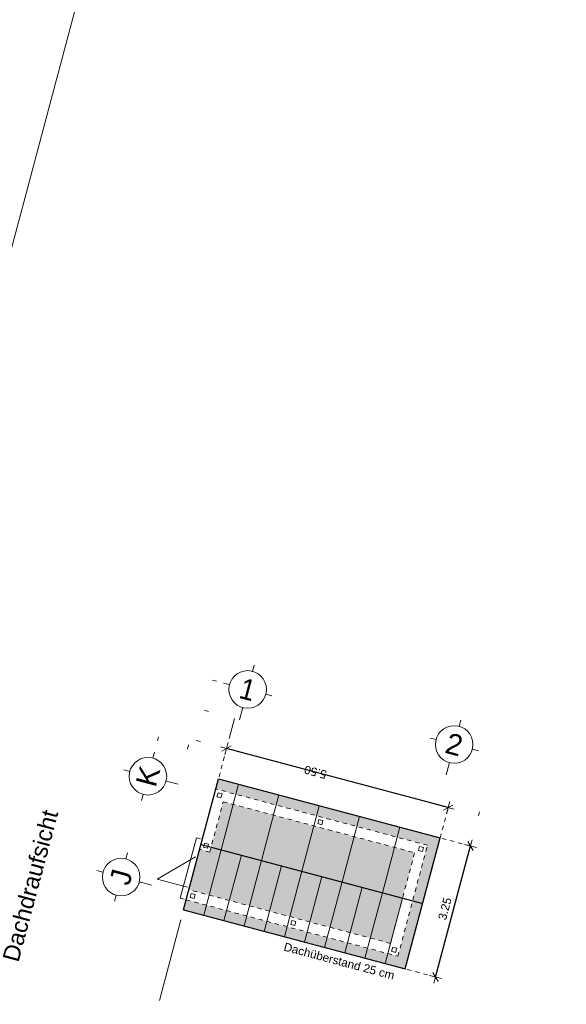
# Model space of a CAD drawing. Header units: metres. Extents: x 4462557 to 4462755, y 5328146 to 5328388.
# Tile 98 of 149: x 4462597 to 4462610, y 5328316 to 5328340. Entities that reach past the tile are written whole.
import ezdxf

# ---------------------------------------------------------------- set-up
doc = ezdxf.new("R2010")
doc.units = ezdxf.units.M
doc.header["$PDMODE"] = 65
doc.linetypes.add('AUSGEZOGEN', pattern=[0])
doc.linetypes.add('VERDECKT2_S2', pattern=[0.15, 0.1, -0.05])
doc.layers.add('Maßlinie_Allgemein', color=7, linetype='AUSGEZOGEN', lineweight=13)
doc.layers.add('Standard', color=7, linetype='AUSGEZOGEN', lineweight=13)
doc.styles.add('ARIAL', font='ARIAL.TTF')
doc.dimstyles.new('_DIMSTYLE_18', dxfattribs={"dimtxt": 0.2, "dimasz": 0.3, "dimexe": 0, "dimexo": 0, "dimgap": 0.1, "dimtad": 2, "dimrnd": 0.01, "dimzin": 4, "dimdsep": 46, "dimtxsty": 'ARIAL', "dimblk1": 'ALL_ML_STRICH', "dimblk2": 'ALL_ML_STRICH', "dimsah": 1, "dimcen": 0, "dimclrd": 7, "dimclre": 7, "dimclrt": 7, "dimadec": 0, "dimazin": 0, "dimtfac": 1, "dimtdec": 0, "dimtix": 1, "dimtmove": 2, "dimatfit": 3, "dimfxl": 0, "dimtzin": 0, "dimlwd": 0, "dimlwe": 13, "dimarcsym": 0})
doc.dimstyles.new('_DIMSTYLE_3', dxfattribs={"dimtxt": 0.2, "dimasz": 0.3, "dimexe": 0, "dimexo": 0, "dimgap": 0.1, "dimtad": 2, "dimrnd": 0.005, "dimzin": 4, "dimdsep": 46, "dimtxsty": 'ARIAL', "dimblk1": 'ALL_ML_STRICH', "dimblk2": 'ALL_ML_STRICH', "dimsah": 1, "dimcen": 0, "dimclrd": 7, "dimclre": 7, "dimclrt": 7, "dimadec": 0, "dimazin": 0, "dimtfac": 1, "dimtdec": 0, "dimtix": 1, "dimtmove": 2, "dimatfit": 3, "dimfxl": 0, "dimtzin": 0, "dimlwd": 0, "dimlwe": 13, "dimarcsym": 0})
doc.dimstyles.new('_DIMSTYLE_5', dxfattribs={"dimtxt": 0.2, "dimasz": 0.3, "dimexe": 0, "dimexo": 0, "dimgap": 0.1, "dimtad": 2, "dimdec": 3, "dimrnd": 0.005, "dimzin": 4, "dimdsep": 46, "dimtxsty": 'ARIAL', "dimblk1": 'ALL_ML_STRICH', "dimblk2": 'ALL_ML_STRICH', "dimsah": 1, "dimcen": 0, "dimclrd": 7, "dimclre": 7, "dimclrt": 7, "dimadec": 0, "dimazin": 0, "dimtfac": 1, "dimtdec": 0, "dimtix": 1, "dimtmove": 2, "dimatfit": 3, "dimfxl": 0, "dimtzin": 0, "dimlwd": 0, "dimlwe": 13, "dimarcsym": 0})

# ---------------------------------------------------------------- blocks, each defined once
blk = doc.blocks.new('COMPLEXOBJECT_57')
at = {"layer": 'Standard', "color": 7, "linetype": 'AUSGEZOGEN', "lineweight": 18}
for p, q in [((4462602.461, 5328324.462), (4462602.499, 5328324.607)), ((4462601.91, 5328324.143), (4462601.765, 5328324.181)), ((4462602.78, 5328323.911), (4462602.925, 5328323.873)), ((4462602.229, 5328323.592), (4462602.152, 5328323.302))]:
    blk.add_line(p, q, dxfattribs=at)
blk.add_circle((4462602.345, 5328324.027), 0.45, dxfattribs=at)
blk = doc.blocks.new('COMPLEXOBJECT_58')
at = {"layer": 'Standard', "color": 7, "linetype": 'AUSGEZOGEN', "lineweight": 18}
for p, q in [((4462607.413, 5328323.143), (4462607.452, 5328323.288)), ((4462606.863, 5328322.824), (4462606.718, 5328322.862)), ((4462607.732, 5328322.592), (4462607.877, 5328322.554)), ((4462607.182, 5328322.273), (4462607.104, 5328321.983))]:
    blk.add_line(p, q, dxfattribs=at)
blk.add_circle((4462607.297, 5328322.708), 0.45, dxfattribs=at)
blk = doc.blocks.new('COMPLEXOBJECT_59')
at = {"layer": 'Standard', "color": 7, "linetype": 'AUSGEZOGEN', "lineweight": 18}
for p, q in [((4462599.427, 5328319.966), (4462599.465, 5328320.111)), ((4462598.876, 5328319.647), (4462598.731, 5328319.686)), ((4462599.746, 5328319.416), (4462600.036, 5328319.338)), ((4462599.195, 5328319.097), (4462599.156, 5328318.952))]:
    blk.add_line(p, q, dxfattribs=at)
blk.add_circle((4462599.311, 5328319.531), 0.45, dxfattribs=at)
blk = doc.blocks.new('COMPLEXOBJECT_60')
at = {"layer": 'Standard', "color": 7, "linetype": 'AUSGEZOGEN', "lineweight": 18}
for p, q in [((4462600.07, 5328322.382), (4462600.109, 5328322.527)), ((4462599.519, 5328322.063), (4462599.374, 5328322.102)), ((4462600.389, 5328321.831), (4462600.679, 5328321.754)), ((4462599.838, 5328321.512), (4462599.8, 5328321.367))]:
    blk.add_line(p, q, dxfattribs=at)
blk.add_circle((4462599.954, 5328321.947), 0.45, dxfattribs=at)
blk = doc.blocks.new('ALL_ML_STRICH')
at = {"color": 0, "linetype": 'ByBlock', "lineweight": -2}
for p, q in [((-1, 0), (0.5, 0)), ((-0.3, -0.3), (0.3, 0.3)), ((0, -0.5), (0, 0.5))]:
    blk.add_line(p, q, dxfattribs=at)
blk = doc.blocks.new('*D507')
at = {"layer": 'DEFPOINTS', "color": 7, "linetype": 'AUSGEZOGEN', "lineweight": 13}
for p in [(4462624.585, 5328330.936), (4462600.576, 5328252.213), (4462607.63, 5328250.335)]:
    blk.add_point(p, dxfattribs=at)
at = {"layer": 'Maßlinie_Allgemein', "color": 7, "linetype": 'AUSGEZOGEN', "lineweight": -2}
for p, q in [((4462607.63, 5328250.335), (4462628.798, 5328329.814)), ((4462628.798, 5328329.814), (4462628.798, 5328329.814)), ((4462607.63, 5328250.335), (4462607.63, 5328250.335))]:
    blk.add_line(p, q, dxfattribs=at)
at = {"layer": 'Maßlinie_Allgemein', "color": 7, "linetype": 'AUSGEZOGEN', "lineweight": 13, "xscale": 0.3, "yscale": 0.3, "zscale": 0.3}
for p, rotation in [((4462628.798, 5328329.814), 75.08618496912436), ((4462607.63, 5328250.335), 255.0861849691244)]:
    blk.add_blockref('ALL_ML_STRICH', p, dxfattribs=dict(at, rotation=rotation))
at = {"layer": 'Maßlinie_Allgemein', "color": 7, "linetype": 'AUSGEZOGEN', "lineweight": 13, "insert": (4462618.019, 5328290.132), "char_height": 0.2, "width": 1, "attachment_point": 5, "rotation": 75.0862, "style": 'ARIAL'}
blk.add_mtext('\\A1;{\\A1;{82.25\\H0.132000;\\S^ ;}}', dxfattribs=at)
blk = doc.blocks.new('*D510')
at = {"layer": 'DEFPOINTS', "color": 7, "linetype": 'AUSGEZOGEN', "lineweight": 13}
for p in [(4462624.585, 5328330.936), (4462595.124, 5328235.125), (4462603.743, 5328232.829)]:
    blk.add_point(p, dxfattribs=at)
at = {"layer": 'Maßlinie_Allgemein', "color": 7, "linetype": 'AUSGEZOGEN', "lineweight": -2}
for p, q in [((4462603.743, 5328232.829), (4462629.523, 5328329.621)), ((4462629.523, 5328329.621), (4462629.523, 5328329.621)), ((4462603.743, 5328232.829), (4462603.743, 5328232.829))]:
    blk.add_line(p, q, dxfattribs=at)
at = {"layer": 'Maßlinie_Allgemein', "color": 7, "linetype": 'AUSGEZOGEN', "lineweight": 13, "xscale": 0.3, "yscale": 0.3, "zscale": 0.3}
for p, rotation in [((4462629.523, 5328329.621), 75.08618496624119), ((4462603.743, 5328232.829), 255.0861849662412)]:
    blk.add_blockref('ALL_ML_STRICH', p, dxfattribs=dict(at, rotation=rotation))
at = {"layer": 'Maßlinie_Allgemein', "color": 7, "linetype": 'AUSGEZOGEN', "lineweight": 13, "insert": (4462616.441, 5328281.296), "char_height": 0.2, "width": 1.4, "attachment_point": 5, "rotation": 75.0862, "style": 'ARIAL'}
blk.add_mtext('\\A1;{\\A1;{100.16\\H0.132000;\\S5^ ;}}', dxfattribs=at)
blk = doc.blocks.new('*D525')
at = {"layer": 'DEFPOINTS', "color": 7, "linetype": 'AUSGEZOGEN', "lineweight": 13}
for p in [(4462624.52, 5328330.694), (4462603.297, 5328251.747), (4462606.969, 5328250.769)]:
    blk.add_point(p, dxfattribs=at)
at = {"layer": 'Maßlinie_Allgemein', "color": 7, "linetype": 'AUSGEZOGEN', "lineweight": -2}
for p, q in [((4462606.969, 5328250.769), (4462628.009, 5328329.765)), ((4462628.009, 5328329.765), (4462628.009, 5328329.765)), ((4462606.969, 5328250.769), (4462606.969, 5328250.769))]:
    blk.add_line(p, q, dxfattribs=at)
at = {"layer": 'Maßlinie_Allgemein', "color": 7, "linetype": 'AUSGEZOGEN', "lineweight": 13, "xscale": 0.3, "yscale": 0.3, "zscale": 0.3}
for p, rotation in [((4462628.009, 5328329.765), 75.08618456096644), ((4462606.969, 5328250.769), 255.0861845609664)]:
    blk.add_blockref('ALL_ML_STRICH', p, dxfattribs=dict(at, rotation=rotation))
at = {"layer": 'Maßlinie_Allgemein', "color": 7, "linetype": 'AUSGEZOGEN', "lineweight": 13, "insert": (4462617.294, 5328290.325), "char_height": 0.2, "width": 1, "attachment_point": 5, "rotation": 75.0862, "style": 'ARIAL'}
blk.add_mtext('\\A1;{\\A1;{81.75\\H0.132000;\\S^ ;}}', dxfattribs=at)
blk = doc.blocks.new('*D687')
at = {"layer": 'DEFPOINTS', "color": 7, "linetype": 'AUSGEZOGEN', "lineweight": 13}
for p in [(4462601.645, 5328321.885), (4462607.153, 5328321.194), (4462606.96, 5328320.469)]:
    blk.add_point(p, dxfattribs=at)
at = {"layer": 'Maßlinie_Allgemein', "color": 7, "linetype": 'AUSGEZOGEN', "lineweight": -2}
for p, q in [((4462601.838, 5328322.61), (4462601.838, 5328322.61)), ((4462607.153, 5328321.194), (4462601.838, 5328322.61)), ((4462607.153, 5328321.194), (4462607.153, 5328321.194))]:
    blk.add_line(p, q, dxfattribs=at)
at = {"layer": 'Maßlinie_Allgemein', "color": 7, "linetype": 'AUSGEZOGEN', "lineweight": 13, "xscale": 0.3, "yscale": 0.3, "zscale": 0.3}
for p, rotation in [((4462601.838, 5328322.61), 165.0861850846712), ((4462607.153, 5328321.194), 345.0861850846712)]:
    blk.add_blockref('ALL_ML_STRICH', p, dxfattribs=dict(at, rotation=rotation))
at = {"layer": 'Maßlinie_Allgemein', "color": 7, "linetype": 'AUSGEZOGEN', "lineweight": 13, "insert": (4462603.97, 5328322.046), "char_height": 0.2, "width": 0.8, "attachment_point": 5, "rotation": 165.0862, "style": 'ARIAL'}
blk.add_mtext('\\A1;{\\A1;{5.50\\H0.132000;\\S^ ;}}', dxfattribs=at)
blk = doc.blocks.new('*D688')
at = {"layer": 'DEFPOINTS', "color": 7, "linetype": 'AUSGEZOGEN', "lineweight": 13}
for p in [(4462606.96, 5328320.469), (4462606.123, 5328317.329), (4462606.848, 5328317.136)]:
    blk.add_point(p, dxfattribs=at)
at = {"layer": 'Maßlinie_Allgemein', "color": 7, "linetype": 'AUSGEZOGEN', "lineweight": -2}
for p, q in [((4462606.848, 5328317.136), (4462607.685, 5328320.276)), ((4462607.685, 5328320.276), (4462607.685, 5328320.276)), ((4462606.848, 5328317.136), (4462606.848, 5328317.136))]:
    blk.add_line(p, q, dxfattribs=at)
at = {"layer": 'Maßlinie_Allgemein', "color": 7, "linetype": 'AUSGEZOGEN', "lineweight": 13, "yscale": 0.3, "zscale": 0.3}
for p, xscale, rotation in [((4462607.685, 5328320.276), 0.3, 75.08618508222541), ((4462606.848, 5328317.136), 0.2999999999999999, 255.0861850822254)]:
    blk.add_blockref('ALL_ML_STRICH', p, dxfattribs=dict(at, xscale=xscale, rotation=rotation))
at = {"layer": 'Maßlinie_Allgemein', "color": 7, "linetype": 'AUSGEZOGEN', "lineweight": 13, "insert": (4462607.073, 5328318.772), "char_height": 0.2, "width": 0.8, "attachment_point": 5, "rotation": 75.0862, "style": 'ARIAL'}
blk.add_mtext('\\A1;{\\A1;{3.25\\H0.132000;\\S^ ;}}', dxfattribs=at)

msp = doc.modelspace()

# ---------------------------------------------------------------- hatches: boundary and pattern name
at = {"layer": 'Standard', "linetype": 'VERDECKT2_S2', "lineweight": 25}
for color, points in [(255, [(4462606.65401, 5328320.29224), (4462606.30014, 5328318.96356), (4462606.54171, 5328318.89922), (4462606.95993, 5328320.46948), (4462601.64521, 5328321.88499), (4462601.58087, 5328321.64341)]), (255, [(4462601.46857, 5328320.25039), (4462606.05856, 5328319.0279), (4462606.34809, 5328320.115), (4462601.7581, 5328321.33749)]), (254, [(4462601.19482, 5328320.19394), (4462600.93745, 5328319.22763), (4462605.76902, 5328317.9408), (4462606.05856, 5328319.0279), (4462601.46857, 5328320.25039), (4462601.4364, 5328320.1296)]), (254, [(4462606.30014, 5328318.96356), (4462605.94626, 5328317.63488), (4462600.87311, 5328318.98605), (4462600.80877, 5328318.74447), (4462606.1235, 5328317.32896), (4462606.54171, 5328318.89922)])]:
    msp.add_hatch(color=color, dxfattribs=at).paths.add_polyline_path(points)

# ---------------------------------------------------------------- linework, layer by layer
at = {"layer": 'Standard', "color": 7, "linetype": 'AUSGEZOGEN', "lineweight": 13}
for p, q in [((4462556.54081, 5328183.89069), (4462610.90519, 5328388.00896)), ((4462601.59618, 5328324.22648), (4462601.49954, 5328324.25222)), ((4462602.11275, 5328323.64046), (4462602.11302, 5328323.64147)), ((4462601.40315, 5328323.50175), (4462601.30652, 5328323.52748)), ((4462601.90257, 5328322.8513), (4462602.03126, 5328323.33446)), ((4462600.20521, 5328322.88943), (4462600.17947, 5328322.7928)), ((4462600.90421, 5328322.59978), (4462600.92994, 5328322.69641)), ((4462601.1135, 5328322.80275), (4462601.21013, 5328322.77701)), ((4462602.12836, 5328321.75631), (4462601.71014, 5328320.18605)), ((4462603.09468, 5328321.49894), (4462602.67646, 5328319.92868)), ((4462604.06099, 5328321.24158), (4462603.64277, 5328319.67131)), ((4462605.02731, 5328320.98421), (4462604.60909, 5328319.41395)), ((4462607.87769, 5328321.00119), (4462607.90343, 5328321.09782)), ((4462605.99362, 5328320.72684), (4462605.5754, 5328319.15658)), ((4462601.11421, 5328320.47412), (4462600.72816, 5328319.02465)), ((4462601.21084, 5328320.44839), (4462601.11421, 5328320.47412)), ((4462601.71014, 5328320.18605), (4462601.29193, 5328318.61579)), ((4462602.1933, 5328320.05736), (4462601.77508, 5328318.4871)), ((4462602.67646, 5328319.92868), (4462602.25824, 5328318.35842)), ((4462603.15962, 5328319.8), (4462602.7414, 5328318.22974)), ((4462603.64277, 5328319.67131), (4462603.22455, 5328318.10105)), ((4462604.12593, 5328319.54263), (4462603.70771, 5328317.97237)), ((4462604.60909, 5328319.41395), (4462604.19087, 5328317.84369)), ((4462605.09224, 5328319.28527), (4462604.67402, 5328317.71501)), ((4462605.5754, 5328319.15658), (4462605.15718, 5328317.58632)), ((4462600.72816, 5328319.02465), (4462600.82479, 5328318.99892)), ((4462606.05856, 5328319.0279), (4462605.64034, 5328317.45764)), ((4462600.74443, 5328318.50289), (4462600.2297, 5328316.57026))]:
    msp.add_line(p, q, dxfattribs=at)
at = {"layer": 'Standard', "color": 7, "linetype": 'VERDECKT2_S2', "lineweight": 18}
for p, q in [((4462601.83823, 5328322.60973), (4462601.64521, 5328321.88499)), ((4462606.65401, 5328320.29224), (4462601.58087, 5328321.64341)), ((4462601.6083, 5328321.455), (4462601.63404, 5328321.55164)), ((4462601.6083, 5328321.455), (4462601.70493, 5328321.42927)), ((4462601.63404, 5328321.55164), (4462601.73067, 5328321.5259)), ((4462601.73067, 5328321.5259), (4462601.70493, 5328321.42927)), ((4462601.4364, 5328320.1296), (4462601.7581, 5328321.33749)), ((4462601.7581, 5328321.33749), (4462606.34809, 5328320.115)), ((4462606.95993, 5328320.46948), (4462607.15296, 5328321.19421)), ((4462604.02409, 5328320.81159), (4462604.04982, 5328320.90822)), ((4462604.02409, 5328320.81159), (4462604.12072, 5328320.78585)), ((4462604.04982, 5328320.90822), (4462604.14645, 5328320.88248)), ((4462604.14645, 5328320.88248), (4462604.12072, 5328320.78585)), ((4462601.28659, 5328320.24711), (4462601.31233, 5328320.34374)), ((4462601.31233, 5328320.34374), (4462601.40896, 5328320.31801)), ((4462601.40896, 5328320.31801), (4462601.38322, 5328320.22137)), ((4462605.94626, 5328317.63488), (4462606.65401, 5328320.29224)), ((4462606.43987, 5328320.16817), (4462606.46561, 5328320.26481)), ((4462606.46561, 5328320.26481), (4462606.56224, 5328320.23907)), ((4462607.68467, 5328320.27645), (4462606.95993, 5328320.46948)), ((4462601.4364, 5328320.1296), (4462601.19482, 5328320.19394)), ((4462601.28659, 5328320.24711), (4462601.38322, 5328320.22137)), ((4462606.34809, 5328320.115), (4462605.76902, 5328317.9408)), ((4462606.43987, 5328320.16817), (4462606.5365, 5328320.14244)), ((4462606.56224, 5328320.23907), (4462606.5365, 5328320.14244)), ((4462605.76902, 5328317.9408), (4462600.93745, 5328319.22763)), ((4462600.96489, 5328319.03922), (4462600.99062, 5328319.13585)), ((4462600.99062, 5328319.13585), (4462601.08725, 5328319.11011)), ((4462601.08725, 5328319.11011), (4462601.06152, 5328319.01348)), ((4462600.87311, 5328318.98605), (4462605.94626, 5328317.63488)), ((4462600.96489, 5328319.03922), (4462601.06152, 5328319.01348)), ((4462603.38067, 5328318.3958), (4462603.40641, 5328318.49244)), ((4462603.38067, 5328318.3958), (4462603.4773, 5328318.37007)), ((4462603.40641, 5328318.49244), (4462603.50304, 5328318.4667)), ((4462603.50304, 5328318.4667), (4462603.4773, 5328318.37007)), ((4462605.79646, 5328317.75239), (4462605.82219, 5328317.84902)), ((4462605.79646, 5328317.75239), (4462605.89309, 5328317.72665)), ((4462605.82219, 5328317.84902), (4462605.91882, 5328317.82328)), ((4462605.91882, 5328317.82328), (4462605.89309, 5328317.72665)), ((4462606.84823, 5328317.13593), (4462606.1235, 5328317.32896))]:
    msp.add_line(p, q, dxfattribs=at)
at = {"layer": 'Standard', "color": 7, "linetype": 'AUSGEZOGEN', "lineweight": 25}
for p, q in [((4462600.80877, 5328318.74447), (4462601.64521, 5328321.88499)), ((4462601.64521, 5328321.88499), (4462606.95993, 5328320.46948)), ((4462601.22699, 5328320.31473), (4462606.54171, 5328318.89922)), ((4462606.1235, 5328317.32896), (4462606.95993, 5328320.46948)), ((4462600.80877, 5328318.74447), (4462606.1235, 5328317.32896))]:
    msp.add_line(p, q, dxfattribs=at)
at = {"layer": 'Standard', "color": 7, "linetype": 'AUSGEZOGEN', "lineweight": 18}
for p in [(4462601.09503, 5328320.01355), (4462600.902, 5328319.28881)]:
    msp.add_line(p, (4462600.17727, 5328319.48183), dxfattribs=at)

# ---------------------------------------------------------------- block references
for name in ['COMPLEXOBJECT_57', 'COMPLEXOBJECT_58', 'COMPLEXOBJECT_60', 'COMPLEXOBJECT_59']:
    msp.add_blockref(name, (0, 0), dxfattribs=at)

# ---------------------------------------------------------------- texts
at = {"layer": 'Standard', "color": 7, "linetype": 'AUSGEZOGEN', "lineweight": 18, "style": 'ARIAL'}
for s, insert, char_height, width, attachment_point, rotation in [('\\W0.90;1', (4462602.34507, 5328324.02703), 0.5, 0.6172811, 5, 345.086185), ('\\W0.99;2', (4462607.29743, 5328322.70803), 0.5, 0.6392436, 5, 345.086185), ('\\W0.99;K', (4462599.95428, 5328321.94728), 0.5, 0.7133192, 5, 75.086185), ('\\W1.00;Dachdraufsicht', (4462596.46107, 5328317.57399), 0.4, 3.9475819, 1, 75.086185), ('\\W0.98;J', (4462599.31086, 5328319.53149), 0.5, 0.5954418, 5, 75.086185), ('\\W1.00;Dachüberstand\\~25\\~cm', (4462605.88545, 5328317.263), 0.2, 2.8471373, 3, 345.086185)]:
    msp.add_mtext(s, dxfattribs=dict(at, insert=insert, char_height=char_height, width=width, attachment_point=attachment_point, rotation=rotation))

# ---------------------------------------------------------------- dimensions: what is measured, and where the dimension line sits
at = {"layer": 'Maßlinie_Allgemein', "color": 7, "linetype": 'AUSGEZOGEN', "lineweight": 13}
for base, p1, p2, angle, dimstyle, picture, middle in [((4462629.52258, 5328329.6209), (4462603.7433, 5328232.82915), (4462629.52258, 5328329.6209), 75.086185, '_DIMSTYLE_5', '*D510', (4462616.44139, 5328281.29617)), ((4462628.79785, 5328329.81392), (4462607.62951, 5328250.33459), (4462628.79785, 5328329.81392), 75.086185, '_DIMSTYLE_3', '*D507', (4462618.01866, 5328290.13241)), ((4462628.00877, 5328329.76535), (4462606.96911, 5328250.76919), (4462628.00877, 5328329.76535), 75.086185, '_DIMSTYLE_3', '*D525', (4462617.29393, 5328290.32543)), ((4462601.83823, 5328322.60973), (4462607.15296, 5328321.19421), (4462601.83823, 5328322.60973), 165.086185, '_DIMSTYLE_18', '*D687', (4462603.96963, 5328322.04558)), ((4462607.68467, 5328320.27645), (4462606.84823, 5328317.13593), (4462607.68467, 5328320.27645), 75.086185, '_DIMSTYLE_18', '*D688', (4462607.07329, 5328318.77181))]:
    dim = msp.add_linear_dim(base=base, p1=p1, p2=p2, angle=angle, dimstyle=dimstyle, override={"dimpost": '<>', "dimclrd": 7, "dimclre": 7, "dimclrt": 7, "dimlwd": 0, "dimlwe": 13}, dxfattribs=at)
    dim.commit()
    dim.dimension.update_dxf_attribs({"geometry": picture, "text_midpoint": middle, "dimtype": 160})

doc.saveas('drawing.dxf')
